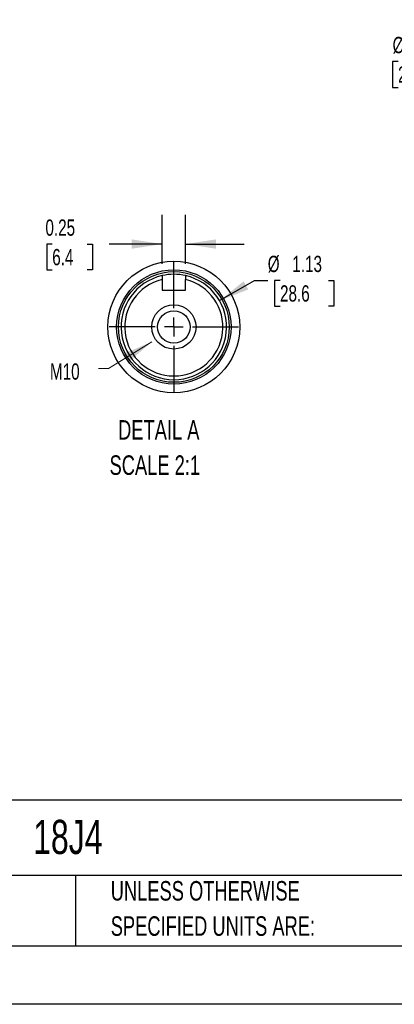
# Model space of a CAD drawing. Header units: inches. Extents: x 0 to 55, y 0 to 42.5.
# Tile 6 of 17: x 31.1 to 39, y 0 to 21. Entities that reach past the tile are written whole.
import ezdxf

# ---------------------------------------------------------------- set-up
doc = ezdxf.new("R2010")
doc.units = ezdxf.units.IN
doc.header["$LTSCALE"] = 5
doc.header["$MEASUREMENT"] = 0
doc.linetypes.add('CENTERX2', pattern=[0.8, 0.5, -0.1, 0.1, -0.1])
doc.layers.add('CENTER', color=40, linetype='CENTERX2')
doc.layers.add('SLD-DEFPOINTS', color=7, linetype='Continuous')
doc.layers.add('DIMENSIONS', color=140, linetype='Continuous', lineweight=25)
doc.layers.add('TEXT', color=140, linetype='Continuous', lineweight=25)
doc.styles.add('SLDTEXTSTYLE0', font='TXT', dxfattribs={"width": 0.7})
doc.styles.add('SLDTEXTSTYLE1', font='TXT', dxfattribs={"width": 0.65})
doc.dimstyles.new('SLDDIMSTYLE10', dxfattribs={"dimtxt": 0.347222, "dimasz": 0.65, "dimexe": 0, "dimexo": 0.0625, "dimgap": 0.086806, "dimtad": 0, "dimtih": 1, "dimtoh": 1, "dimlfac": 0.5, "dimrnd": 1e-09, "dimzin": 12, "dimdsep": 46, "dimtxsty": 'SLDTEXTSTYLE0', "dimsah": 1, "dimcen": 0, "dimadec": 0, "dimazin": 3, "dimtfac": 1, "dimtofl": 0, "dimtmove": 0, "dimatfit": 3, "dimfxl": 0, "dimfrac": 2, "dimtolj": 1, "dimtzin": 12, "dimarcsym": 0})
doc.dimstyles.new('SLDDIMSTYLE7', dxfattribs={"dimtxt": 0.347222, "dimasz": 0.65, "dimexe": 0, "dimexo": 0.0625, "dimgap": 0.086806, "dimtad": 0, "dimtih": 1, "dimtoh": 1, "dimrnd": 1e-09, "dimzin": 4, "dimdsep": 46, "dimtxsty": 'SLDTEXTSTYLE0', "dimsah": 1, "dimcen": 0, "dimadec": 0, "dimazin": 1, "dimtfac": 1, "dimtofl": 0, "dimtmove": 0, "dimatfit": 3, "dimfxl": 0, "dimfrac": 2, "dimtolj": 1, "dimtzin": 12, "dimarcsym": 0})
doc.dimstyles.new('SLDDIMSTYLE9', dxfattribs={"dimtxt": 0.347222, "dimasz": 0.65, "dimexe": 0, "dimexo": 0.0625, "dimgap": 0.086806, "dimtad": 0, "dimtih": 1, "dimtoh": 1, "dimlfac": 0.5, "dimrnd": 1e-09, "dimdsep": 46, "dimtxsty": 'SLDTEXTSTYLE0', "dimsah": 1, "dimcen": 0.09, "dimadec": 0, "dimazin": 2, "dimtfac": 1, "dimtmove": 0, "dimatfit": 0, "dimfxl": 0, "dimfrac": 2, "dimtolj": 1, "dimtzin": 12, "dimarcsym": 0})

# ---------------------------------------------------------------- blocks, each defined once
blk = doc.blocks.new('SW_NOTE_0')
at = {"layer": 'TEXT', "color": 0, "linetype": 'CENTERX2', "lineweight": 18, "char_height": 0.4167, "attachment_point": 1, "style": 'SLDTEXTSTYLE0'}
for s, insert in [('DETAIL A', (0.182, 0.537)), ('SCALE 2:1', (0, -0.215))]:
    blk.add_mtext(s, dxfattribs=dict(at, insert=insert))
blk = doc.blocks.new('SW_NOTE_0_3')
at = {"layer": 'TEXT', "color": 0, "linetype": 'CENTERX2', "lineweight": 18, "char_height": 0.41667, "attachment_point": 1, "style": 'SLDTEXTSTYLE0'}
for s, insert in [('UNLESS OTHERWISE', (0, 0.537)), ('SPECIFIED UNITS ARE:', (0, -0.215))]:
    blk.add_mtext(s, dxfattribs=dict(at, insert=insert))
blk = doc.blocks.new('_D_13')
at = {"layer": 'DIMENSIONS'}
for p, q in [((39.12, 20.124), (39.004, 20.124)), ((39.004, 20.124), (39.004, 19.572)), ((40.441, 20.124), (40.558, 20.124)), ((40.558, 20.124), (40.558, 19.572)), ((41.482, 20.124), (40.675, 20.124)), ((42.71, 18.329), (41.482, 20.124)), ((39.004, 19.572), (39.12, 19.572)), ((40.558, 19.572), (40.441, 19.572))]:
    blk.add_line(p, q, dxfattribs=at)
blk.add_solid([(42.71, 18.329), (42.426, 18.922), (42.26, 18.809)], dxfattribs=at)
at = {"layer": 'DIMENSIONS', "char_height": 0.3472, "attachment_point": 1, "style": 'SLDTEXTSTYLE0'}
for s, insert in [('%%c', (39.003, 20.649)), ('9.00', (39.527, 20.649)), ('228.5', (39.12, 20.019))]:
    blk.add_mtext(s, dxfattribs=dict(at, insert=insert))
blk = doc.blocks.new('_D_16')
at = {"layer": 'DIMENSIONS'}
for p, q in [((34.09, 15.804), (34.09, 16.852)), ((34.59, 15.804), (34.59, 16.852)), ((31.747, 16.227), (31.63, 16.227)), ((31.63, 16.227), (31.63, 15.675)), ((32.49, 16.227), (32.607, 16.227)), ((32.607, 16.227), (32.607, 15.675)), ((34.09, 16.227), (32.96, 16.227)), ((34.59, 16.227), (35.84, 16.227)), ((31.63, 15.675), (31.747, 15.675)), ((32.607, 15.675), (32.49, 15.675))]:
    blk.add_line(p, q, dxfattribs=at)
for points in [[(34.09, 16.227), (33.44, 16.327), (33.44, 16.127)], [(34.59, 16.227), (35.24, 16.127), (35.24, 16.327)]]:
    blk.add_solid(points, dxfattribs=at)
at = {"layer": 'DIMENSIONS', "char_height": 0.3472, "attachment_point": 1, "style": 'SLDTEXTSTYLE0'}
for s, insert in [('0.25', (31.602, 16.752)), ('6.4', (31.747, 16.122))]:
    blk.add_mtext(s, dxfattribs=dict(at, insert=insert))
blk = doc.blocks.new('_D_17')
at = {"layer": 'DIMENSIONS'}
for p, q in [((35.315, 15.02), (36.062, 15.451)), ((36.062, 15.451), (36.341, 15.451)), ((36.603, 15.451), (36.486, 15.451)), ((36.486, 15.451), (36.486, 14.899)), ((37.635, 15.451), (37.752, 15.451)), ((37.752, 15.451), (37.752, 14.899)), ((36.486, 14.899), (36.603, 14.899)), ((37.752, 14.899), (37.635, 14.899))]:
    blk.add_line(p, q, dxfattribs=at)
blk.add_solid([(35.315, 15.02), (35.927, 15.258), (35.827, 15.432)], dxfattribs=at)
at = {"layer": 'DIMENSIONS', "char_height": 0.3472, "attachment_point": 1, "style": 'SLDTEXTSTYLE0'}
for s, insert in [('%%c', (36.341, 15.977)), ('1.13', (36.865, 15.977)), ('28.6', (36.603, 15.347))]:
    blk.add_mtext(s, dxfattribs=dict(at, insert=insert))
blk = doc.blocks.new('SW_CENTERMARKSYMBOL_6')
at = {"layer": 'CENTER', "color": 0}
for p, q in [((0, 0.4), (0, 1.381)), ((-0.4, 0), (-1.381, 0)), ((0, 0), (-0.2, 0)), ((0, 0), (0, 0.2)), ((0, 0), (0.2, 0)), ((0, 0), (0, -0.2)), ((0.4, 0), (1.381, 0)), ((0, -0.4), (0, -1.381))]:
    blk.add_line(p, q, dxfattribs=at)

msp = doc.modelspace()

# ---------------------------------------------------------------- linework, layer by layer
for p, q in [((34.09, 15.554), (34.09, 15.474)), ((34.59, 15.554), (34.59, 15.474)), ((34.09, 15.474), (34.09, 15.245)), ((34.59, 15.245), (34.59, 15.474)), ((34.09, 15.245), (34.59, 15.245))]:
    msp.add_line(p, q)
at = {"color": 7, "linetype": 'Continuous'}
msp.add_line((55, 0.001), (0, 0.001), dxfattribs=at)
for radius in [1.22, 1.181, 0.472, 0.346]:
    msp.add_circle((34.34, 14.457), radius)
for radius, start, end in [(1.125, 102.8373, 77.1627), (1.125, 77.1627, 102.8373), (1.046, 103.8217, 76.1783)]:
    msp.add_arc((34.34, 14.457), radius, start, end)
msp.add_solid([(33.873, 14.142), (33.268, 13.884), (33.374, 13.714)])
at = {"layer": 'SLD-DEFPOINTS'}
msp.add_circle((34.34, 14.457), 1.405, dxfattribs=at)
at = {"layer": 'TEXT'}
for p, q in [((53.75, 4.356), (1.25, 4.356)), ((53.75, 2.75), (1.25, 2.75)), ((32.24, 2.75), (32.24, 1.25)), ((1.25, 1.25), (53.75, 1.25))]:
    msp.add_line(p, q, dxfattribs=at)
at = {"layer": 'TEXT', "linetype": 'CENTERX2', "lineweight": 18, "flags": 128}
msp.add_lwpolyline([(32.735, 13.568), (32.949, 13.568), (33.873, 14.142)], dxfattribs=at)

# ---------------------------------------------------------------- block references
at = {"layer": 'CENTER'}
msp.add_blockref('SW_CENTERMARKSYMBOL_6', (34.34, 14.457), dxfattribs=at)
at = {"layer": 'TEXT', "linetype": 'CENTERX2', "lineweight": 18}
for name, p in [('SW_NOTE_0', (32.969, 11.932)), ('SW_NOTE_0_3', (32.994, 2.094))]:
    msp.add_blockref(name, p, dxfattribs=at)

# ---------------------------------------------------------------- texts
at = {"layer": 'TEXT', "linetype": 'CENTERX2', "lineweight": 18, "attachment_point": 1}
for s, insert, char_height, style in [('6.4 X 6.4 X 49.1 KEY', (27.547, 21.01), 0.34722, 'SLDTEXTSTYLE1'), ('M10', (31.699, 13.68), 0.3472, 'SLDTEXTSTYLE0'), ('18J4', (31.34, 3.937), 0.7292, 'SLDTEXTSTYLE0')]:
    msp.add_mtext(s, dxfattribs=dict(at, insert=insert, char_height=char_height, style=style))

# ---------------------------------------------------------------- dimensions: what is measured, and where the dimension line sits
at = {"layer": 'DIMENSIONS'}
for p1, p2, dimstyle, picture, middle in [((47.787, 10.902), (42.71, 18.329), 'SLDDIMSTYLE7', '_D_13', (39.781, 20.124)), ((33.366, 13.895), (35.315, 15.02), 'SLDDIMSTYLE10', '_D_17', (37.119, 15.451))]:
    dim = msp.add_diameter_dim_2p(p1=p1, p2=p2, dimstyle=dimstyle, dxfattribs=at)
    dim.commit()
    dim.dimension.update_dxf_attribs({"geometry": picture, "text_midpoint": middle, "dimtype": 163})
dim = msp.add_linear_dim(base=(34.59, 16.227), p1=(34.09, 15.554), p2=(34.59, 15.554), dimstyle='SLDDIMSTYLE9', dxfattribs=at)
dim.commit()
dim.dimension.update_dxf_attribs({"geometry": '_D_16', "text_midpoint": (32.118, 16.227), "dimtype": 160})

doc.saveas('drawing.dxf')
